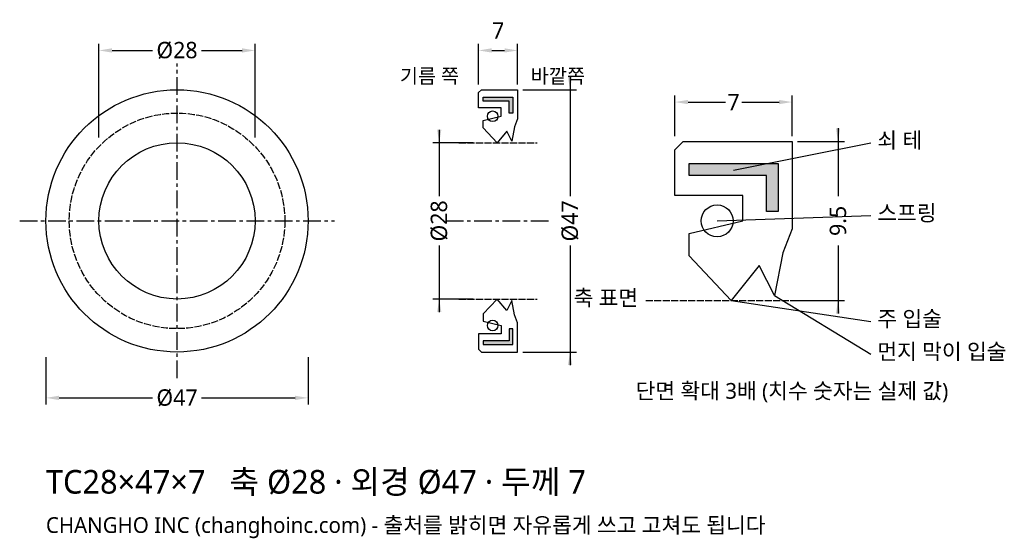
# Model space of a CAD drawing. Header units: millimetres. Extents: x -28 to 148, y -57 to 36.
import ezdxf

# ---------------------------------------------------------------- set-up
doc = ezdxf.new("R2010")
doc.units = ezdxf.units.MM
doc.linetypes.add('CENTER', pattern=[5.08, 3.175, -0.635, 0.635, -0.635])
doc.linetypes.add('DASHED', pattern=[1.524, 1.27, -0.254])
for name, color, linetype in [('문자', 7, 'CONTINUOUS'), ('쇠테', 8, 'CONTINUOUS'), ('숨은선', 3, 'DASHED'), ('외형선', 7, 'CONTINUOUS'), ('중심선', 1, 'CENTER'), ('치수', 4, 'CONTINUOUS')]:
    doc.layers.add(name, color=color, linetype=linetype)
doc.styles.add('CH_KOR', font='malgun.ttf')
doc.dimstyles.new('CH_DIM', dxfattribs={"dimtxt": 2.5, "dimasz": 2, "dimexe": 1, "dimexo": 0.8, "dimgap": 0.8, "dimtad": 1, "dimdec": 1, "dimdsep": 46, "dimtxsty": 'CH_KOR', "dimcen": 2.5, "dimclrd": 4, "dimclre": 4, "dimclrt": 4, "dimazin": 3, "dimtfac": 1, "dimtmove": 0, "dimatfit": 3})

# ---------------------------------------------------------------- blocks, each defined once
blk = doc.blocks.new('_CLOSEDFILLED')
at = {"color": 0, "linetype": 'BYBLOCK'}
blk.add_solid([(-1, 0.164), (0, 0), (-1, -0.164)], dxfattribs=at)
blk = doc.blocks.new('*D1')
at = {"color": 4}
for p, q in [((-23.5, -24.44), (-23.5, -32.9)), ((23.5, -24.44), (23.5, -32.9)), ((-21.15, -31.725), (-4.40625, -31.725)), ((4.40625, -31.725), (21.15, -31.725))]:
    blk.add_line(p, q, dxfattribs=at)
at = {"layer": 'Defpoints'}
for p in [(-23.5, -23.5), (23.5, -23.5), (-23.5, -31.725)]:
    blk.add_point(p, dxfattribs=at)
at = {"layer": '치수', "color": 4, "xscale": 2.35, "yscale": 2.35, "rotation": 180}
blk.add_blockref('_CLOSEDFILLED', (-23.5, -31.725), dxfattribs=at)
at = {"layer": '치수', "color": 4, "xscale": 2.35, "yscale": 2.35}
blk.add_blockref('_CLOSEDFILLED', (23.5, -31.725), dxfattribs=at)
at = {"layer": '치수', "color": 4, "insert": (0, -31.725), "char_height": 2.9375, "attachment_point": 5, "style": 'CH_KOR'}
blk.add_mtext('Ø47', dxfattribs=at)
blk = doc.blocks.new('*D2')
at = {"color": 4}
for p, q in [((-14, 14.94), (-14, 31.725)), ((-11.65, 30.55), (-4.40625, 30.55)), ((4.40625, 30.55), (11.65, 30.55)), ((14, 14.94), (14, 31.725))]:
    blk.add_line(p, q, dxfattribs=at)
at = {"layer": 'Defpoints'}
for p in [(-14, 30.55), (-14, 14), (14, 14)]:
    blk.add_point(p, dxfattribs=at)
at = {"layer": '치수', "color": 4, "xscale": 2.35, "yscale": 2.35, "rotation": 180}
blk.add_blockref('_CLOSEDFILLED', (-14, 30.55), dxfattribs=at)
at = {"layer": '치수', "color": 4, "xscale": 2.35, "yscale": 2.35}
blk.add_blockref('_CLOSEDFILLED', (14, 30.55), dxfattribs=at)
at = {"layer": '치수', "color": 4, "insert": (0, 30.55), "char_height": 2.9375, "attachment_point": 5, "style": 'CH_KOR'}
blk.add_mtext('Ø28', dxfattribs=at)
blk = doc.blocks.new('*D3')
at = {"color": 4}
for p, q in [((54.05, 24.44), (54.05, 31.725)), ((56.4, 30.55), (58.7, 30.55)), ((61.05, 24.44), (61.05, 31.725))]:
    blk.add_line(p, q, dxfattribs=at)
at = {"layer": 'Defpoints'}
for p in [(54.05, 30.55), (54.05, 23.5), (61.05, 23.5)]:
    blk.add_point(p, dxfattribs=at)
at = {"layer": '치수', "color": 4, "xscale": 2.35, "yscale": 2.35, "rotation": 180}
blk.add_blockref('_CLOSEDFILLED', (54.05, 30.55), dxfattribs=at)
at = {"layer": '치수', "color": 4, "xscale": 2.35, "yscale": 2.35}
blk.add_blockref('_CLOSEDFILLED', (61.05, 30.55), dxfattribs=at)
at = {"layer": '치수', "color": 4, "insert": (57.55, 34.13375), "char_height": 2.9375, "attachment_point": 5, "style": 'CH_KOR'}
blk.add_mtext('7', dxfattribs=at)
blk = doc.blocks.new('*D4')
at = {"color": 4}
for p, q in [((70.45, 25.85), (70.45, 4.40625)), ((61.99, 23.5), (71.625, 23.5)), ((70.45, -4.40625), (70.45, -25.85)), ((61.99, -23.5), (71.625, -23.5))]:
    blk.add_line(p, q, dxfattribs=at)
at = {"layer": 'Defpoints'}
for p in [(61.05, 23.5), (70.45, 23.5), (61.05, -23.5)]:
    blk.add_point(p, dxfattribs=at)
at = {"layer": '치수', "color": 4, "xscale": 2.35, "yscale": 2.35}
for p, rotation in [((70.45, 23.5), 270), ((70.45, -23.5), 90)]:
    blk.add_blockref('_CLOSEDFILLED', p, dxfattribs=dict(at, rotation=rotation))
at = {"layer": '치수', "color": 4, "insert": (70.45, 0), "char_height": 2.9375, "attachment_point": 5, "rotation": 90, "style": 'CH_KOR'}
blk.add_mtext('Ø47', dxfattribs=at)
blk = doc.blocks.new('*D5')
at = {"color": 4}
for p, q in [((47, 16.35), (47, 4.40625)), ((53.11, 14), (45.825, 14)), ((47, -4.40625), (47, -16.35)), ((53.11, -14), (45.825, -14))]:
    blk.add_line(p, q, dxfattribs=at)
at = {"layer": 'Defpoints'}
for p in [(47, 14), (54.05, 14), (54.05, -14)]:
    blk.add_point(p, dxfattribs=at)
at = {"layer": '치수', "color": 4, "xscale": 2.35, "yscale": 2.35}
for p, rotation in [((47, 14), 270), ((47, -14), 90)]:
    blk.add_blockref('_CLOSEDFILLED', p, dxfattribs=dict(at, rotation=rotation))
at = {"layer": '치수', "color": 4, "insert": (47, 0), "char_height": 2.9375, "attachment_point": 5, "rotation": 90, "style": 'CH_KOR'}
blk.add_mtext('Ø28', dxfattribs=at)
blk = doc.blocks.new('*D6')
at = {"color": 4}
for p, q in [((89.25, 15.19), (89.25, 22.475)), ((91.6, 21.3), (98.28125, 21.3)), ((101.21875, 21.3), (107.9, 21.3)), ((110.25, 15.19), (110.25, 22.475))]:
    blk.add_line(p, q, dxfattribs=at)
at = {"layer": 'Defpoints'}
for p in [(89.25, 21.3), (89.25, 14.25), (110.25, 14.25)]:
    blk.add_point(p, dxfattribs=at)
at = {"layer": '치수', "color": 4, "xscale": 2.35, "yscale": 2.35, "rotation": 180}
blk.add_blockref('_CLOSEDFILLED', (89.25, 21.3), dxfattribs=at)
at = {"layer": '치수', "color": 4, "xscale": 2.35, "yscale": 2.35}
blk.add_blockref('_CLOSEDFILLED', (110.25, 21.3), dxfattribs=at)
at = {"layer": '치수', "color": 4, "insert": (99.75, 21.3), "char_height": 2.9375, "attachment_point": 5, "style": 'CH_KOR'}
blk.add_mtext('7', dxfattribs=at)
blk = doc.blocks.new('*D7')
at = {"color": 4}
for p, q in [((118.475, 16.6), (118.475, 4.40625)), ((111.19, 14.25), (119.65, 14.25)), ((118.475, -4.40625), (118.475, -16.6)), ((111.19, -14.25), (119.65, -14.25))]:
    blk.add_line(p, q, dxfattribs=at)
at = {"layer": 'Defpoints'}
for p in [(110.25, 14.25), (118.475, 14.25), (110.25, -14.25)]:
    blk.add_point(p, dxfattribs=at)
at = {"layer": '치수', "color": 4, "xscale": 2.35, "yscale": 2.35}
for p, rotation in [((118.475, 14.25), 270), ((118.475, -14.25), 90)]:
    blk.add_blockref('_CLOSEDFILLED', p, dxfattribs=dict(at, rotation=rotation))
at = {"layer": '치수', "color": 4, "insert": (118.475, 0), "char_height": 2.9375, "attachment_point": 5, "rotation": 90, "style": 'CH_KOR'}
blk.add_mtext('9.5', dxfattribs=at)

msp = doc.modelspace()

# ---------------------------------------------------------------- hatches: boundary and pattern name
at = {"layer": '쇠테'}
for points in [[(54.89, 22.17), (60.21, 22.17), (60.21, 19.32), (59.51, 19.32), (59.51, 21.47), (54.89, 21.47)], [(91.77, 10.26), (107.73, 10.26), (107.73, 1.71), (105.63, 1.71), (105.63, 8.16), (91.77, 8.16)], [(54.89, -22.17), (60.21, -22.17), (60.21, -19.32), (59.51, -19.32), (59.51, -21.47), (54.89, -21.47)]]:
    msp.add_hatch(color=8, dxfattribs=at).paths.add_polyline_path(points)

# ---------------------------------------------------------------- linework, layer by layer
for points in [[(54.89, 22.17), (60.21, 22.17), (60.21, 19.32), (59.51, 19.32), (59.51, 21.47), (54.89, 21.47)], [(91.77, 10.26), (107.73, 10.26), (107.73, 1.71), (105.63, 1.71), (105.63, 8.16), (91.77, 8.16)], [(54.89, -22.17), (60.21, -22.17), (60.21, -19.32), (59.51, -19.32), (59.51, -21.47), (54.89, -21.47)]]:
    msp.add_lwpolyline(points, close=True, dxfattribs=at)
at = {"layer": '숨은선'}
for p, q in [((50.525, 14), (64.575, 14)), ((50.525, -14), (64.575, -14)), ((84, -14.25), (115.5, -14.25))]:
    msp.add_line(p, q, dxfattribs=at)
msp.add_circle((0, 0), 19.32, dxfattribs=at)
at = {"layer": '외형선'}
for points in [[(54.05, 23), (54.55, 23.5), (61.05, 23.5), (61.05, 18.275), (60.49, 16.85), (60, 14.285), (59.09, 16.09), (57.41, 14), (54.89, 16.66), (54.89, 17.99), (58.11, 18.75), (58.11, 20.27), (54.05, 20.27)], [(89.25, 12.75), (90.75, 14.25), (110.25, 14.25), (110.25, -1.425), (108.57, -5.7), (107.1, -13.395), (104.37, -7.98), (99.33, -14.25), (91.77, -6.27), (91.77, -2.28), (101.43, 0), (101.43, 4.56), (89.25, 4.56)], [(54.05, -23), (54.55, -23.5), (61.05, -23.5), (61.05, -18.275), (60.49, -16.85), (60, -14.285), (59.09, -16.09), (57.41, -14), (54.89, -16.66), (54.89, -17.99), (58.11, -18.75), (58.11, -20.27), (54.05, -20.27)]]:
    msp.add_lwpolyline(points, close=True, dxfattribs=at)
for centre, radius in [((0, 0), 23.5), ((56.57, 18.75), 0.95), ((0, 0), 14), ((96.81, 0), 2.85), ((56.57, -18.75), 0.95)]:
    msp.add_circle(centre, radius, dxfattribs=at)
at = {"layer": '중심선'}
for p, q in [((0, -28.2), (0, 28.2)), ((-28.2, 0), (28.2, 0)), ((48.175, 0), (66.925, 0))]:
    msp.add_line(p, q, dxfattribs=at)
at = {"layer": '치수'}
for p, q in [((99.75, 9.12), (124.35, 14.015)), ((96.81, 0), (124.35, 0.94)), ((107.1, -13.395), (124.35, -23.885)), ((99.33, -14.25), (124.35, -18.01))]:
    msp.add_line(p, q, dxfattribs=at)

# ---------------------------------------------------------------- texts
at = {"layer": '문자', "style": 'CH_KOR'}
for s, height, p in [('기름 쪽', 2.585, (39.95, 24.675)), ('바깥쪽', 2.585, (63.4, 24.675)), ('쇠 테', 2.82, (125.525, 13.075)), ('스프링', 2.82, (125.525, 0)), ('축 표면', 2.82, (71.075, -15.19)), ('주 입술', 2.82, (125.525, -18.95)), ('먼지 막이 입술', 2.82, (125.525, -24.825)), ('단면 확대 3배 (치수 숫자는 실제 값)', 2.82, (82.2, -31.875)), ('TC28×47×7   축 Ø28 · 외경 Ø47 · 두께 7', 4.23, (-23.5, -48.88)), ('CHANGHO INC (changhoinc.com) - 출처를 밝히면 자유롭게 쓰고 고쳐도 됩니다', 2.82, (-23.5, -55.93))]:
    msp.add_text(s, height=height, dxfattribs=at).set_placement(p)

# ---------------------------------------------------------------- dimensions: what is measured, and where the dimension line sits
at = {"layer": '치수'}
dim = msp.add_linear_dim(base=(54.05, 30.55), p1=(54.05, 23.5), p2=(61.05, 23.5), dimstyle='CH_DIM', override={"dimscale": 1.175}, dxfattribs=at)
dim.commit()
dim.dimension.update_dxf_attribs({"geometry": '*D3', "text_midpoint": (57.55, 34.134)})
for base, p1, p2, text, picture, middle in [((-14, 30.55), (-14, 14), (14, 14), 'Ø28', '*D2', (0, 30.55)), ((89.25, 21.3), (89.25, 14.25), (110.25, 14.25), '7', '*D6', (99.75, 21.3)), ((-23.5, -31.725), (-23.5, -23.5), (23.5, -23.5), 'Ø47', '*D1', (0, -31.725))]:
    dim = msp.add_linear_dim(base=base, p1=p1, p2=p2, text=text, dimstyle='CH_DIM', override={"dimscale": 1.175}, dxfattribs=at)
    dim.commit()
    dim.dimension.update_dxf_attribs({"geometry": picture, "text_midpoint": middle})
for base, p1, p2, text, picture, middle in [((70.45, 23.5), (61.05, 23.5), (61.05, -23.5), 'Ø47', '*D4', (70.45, 0)), ((47, 14), (54.05, 14), (54.05, -14), 'Ø28', '*D5', (47, 0)), ((118.475, 14.25), (110.25, 14.25), (110.25, -14.25), '9.5', '*D7', (118.475, 0))]:
    dim = msp.add_linear_dim(base=base, p1=p1, p2=p2, angle=90, text=text, dimstyle='CH_DIM', override={"dimscale": 1.175}, dxfattribs=at)
    dim.commit()
    dim.dimension.update_dxf_attribs({"geometry": picture, "text_midpoint": middle})

doc.saveas('drawing.dxf')
